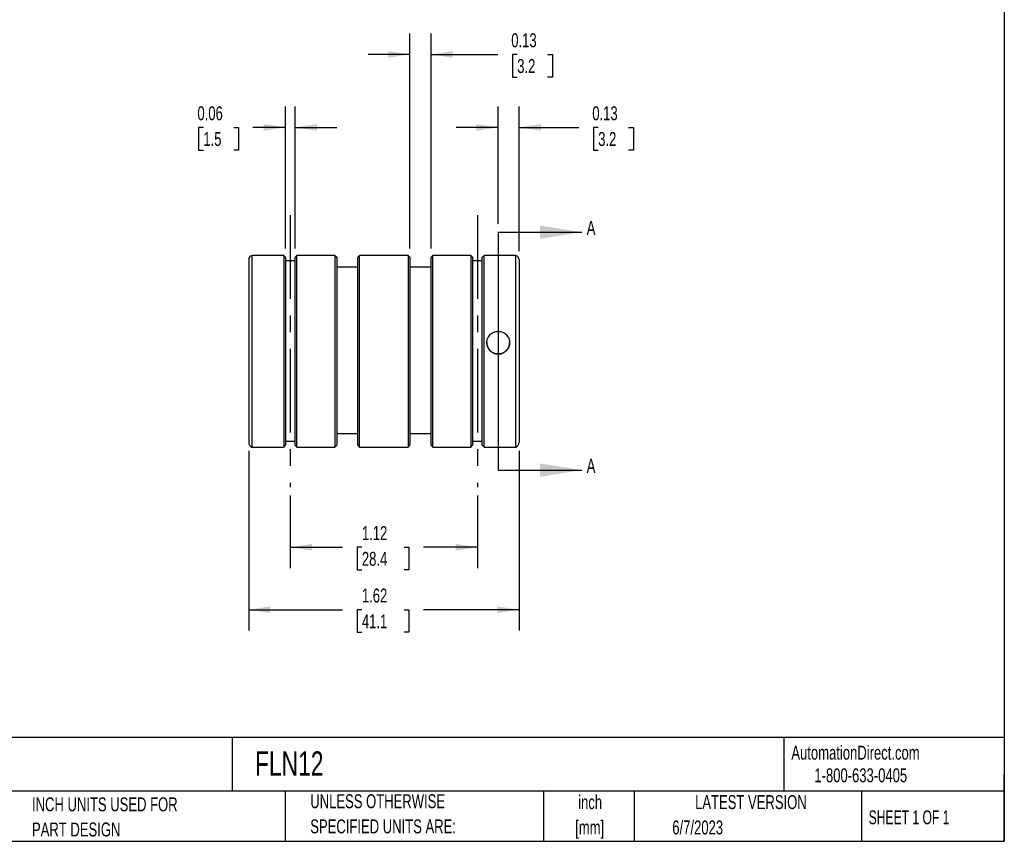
# Model space of a CAD drawing. Header units: inches. Extents: x 0.2 to 10.8, y 0.2 to 8.2.
# Tile 2 of 3: x 4.9 to 10.8, y 0.2 to 5.2. Entities that reach past the tile are written whole.
import ezdxf

# ---------------------------------------------------------------- set-up
doc = ezdxf.new("R2010")
doc.units = ezdxf.units.IN
doc.header["$MEASUREMENT"] = 0
doc.linetypes.add('CENTERX2', pattern=[0.8, 0.5, -0.1, 0.1, -0.1])
doc.layers.add('CENTER', color=40, linetype='CENTERX2')
doc.layers.add('DIMENSIONS', color=140, linetype='Continuous', lineweight=25)
doc.layers.add('TEXT', color=140, linetype='Continuous', lineweight=25)
doc.styles.add('SLDTEXTSTYLE0', font='TXT', dxfattribs={"width": 0.7})
doc.styles.add('SLDTEXTSTYLE1', font='TXT', dxfattribs={"width": 0.65})
doc.dimstyles.new('SLDDIMSTYLE0', dxfattribs={"dimtxt": 0.084961, "dimasz": 0.13, "dimexe": 0, "dimexo": 0.0625, "dimgap": 0.02124, "dimtad": 0, "dimtih": 1, "dimtoh": 1, "dimrnd": 1e-09, "dimdsep": 46, "dimtxsty": 'SLDTEXTSTYLE0', "dimsah": 1, "dimcen": 0.09, "dimadec": 0, "dimazin": 2, "dimtfac": 1, "dimtmove": 0, "dimatfit": 0, "dimfxl": 0, "dimfrac": 2, "dimtolj": 1, "dimtzin": 12, "dimarcsym": 0})
doc.dimstyles.new('SLDDIMSTYLE1', dxfattribs={"dimtxt": 0.084961, "dimasz": 0.13, "dimexe": 0, "dimexo": 0.0625, "dimgap": 0.02124, "dimtad": 0, "dimtih": 1, "dimtoh": 1, "dimrnd": 1e-09, "dimzin": 12, "dimdsep": 46, "dimtxsty": 'SLDTEXTSTYLE0', "dimsah": 1, "dimcen": 0.09, "dimadec": 0, "dimazin": 3, "dimtfac": 1, "dimtofl": 0, "dimtmove": 0, "dimatfit": 3, "dimfxl": 0, "dimfrac": 2, "dimtolj": 1, "dimtzin": 12, "dimarcsym": 0})

# ---------------------------------------------------------------- blocks, each defined once
blk = doc.blocks.new('SW_NOTE_0')
at = {"layer": 'TEXT', "color": 0, "char_height": 0.08333, "attachment_point": 2, "style": 'SLDTEXTSTYLE0'}
for s, insert in [('inch', (0.125, 0.1074)), ('[mm]', (0.1222, -0.0431))]:
    blk.add_mtext(s, dxfattribs=dict(at, insert=insert))
blk = doc.blocks.new('SW_NOTE_0_1')
at = {"layer": 'TEXT', "color": 0, "char_height": 0.083333, "attachment_point": 1, "style": 'SLDTEXTSTYLE0'}
for s, insert in [('UNLESS OTHERWISE', (0, 0.1074)), ('SPECIFIED UNITS ARE:', (0, -0.0431))]:
    blk.add_mtext(s, dxfattribs=dict(at, insert=insert))
blk = doc.blocks.new('SW_NOTE_0_5')
at = {"layer": 'TEXT', "color": 0, "char_height": 0.083333, "attachment_point": 1, "style": 'SLDTEXTSTYLE0'}
for s, insert in [('INCH UNITS USED FOR', (0, 0.1074)), ('PART DESIGN', (0, -0.0431))]:
    blk.add_mtext(s, dxfattribs=dict(at, insert=insert))
blk = doc.blocks.new('_D')
at = {"layer": 'DIMENSIONS'}
for p, q in [((7.7222, 3.9441), (7.7222, 4.6457)), ((7.8478, 3.7806), (7.8478, 4.6457)), ((7.7222, 4.5207), (7.4722, 4.5207)), ((7.8478, 4.5207), (8.2058, 4.5207)), ((8.3209, 4.5207), (8.2924, 4.5207)), ((8.2924, 4.5207), (8.2924, 4.3857)), ((8.5027, 4.5207), (8.5312, 4.5207)), ((8.5312, 4.5207), (8.5312, 4.3857)), ((8.2924, 4.3857), (8.3209, 4.3857)), ((8.5312, 4.3857), (8.5027, 4.3857))]:
    blk.add_line(p, q, dxfattribs=at)
for points in [[(7.7222, 4.5207), (7.5922, 4.5407), (7.5922, 4.5007)], [(7.8478, 4.5207), (7.9778, 4.5007), (7.9778, 4.5407)]]:
    blk.add_solid(points, dxfattribs=at)
at = {"layer": 'DIMENSIONS', "char_height": 0.08333, "attachment_point": 1, "style": 'SLDTEXTSTYLE0'}
for s, insert in [('0.13', (8.2856, 4.6471)), ('3.2', (8.3209, 4.4931))]:
    blk.add_mtext(s, dxfattribs=dict(at, insert=insert))
blk = doc.blocks.new('_D_1')
at = {"layer": 'DIMENSIONS'}
for p, q in [((7.195, 3.7955), (7.195, 5.0824)), ((7.321, 3.7955), (7.321, 5.0824)), ((7.195, 4.9574), (6.945, 4.9574)), ((7.321, 4.9574), (7.7213, 4.9574)), ((7.8364, 4.9574), (7.8078, 4.9574)), ((7.8078, 4.9574), (7.8078, 4.8224)), ((8.0182, 4.9574), (8.0467, 4.9574)), ((8.0467, 4.9574), (8.0467, 4.8224)), ((7.8078, 4.8224), (7.8364, 4.8224)), ((8.0467, 4.8224), (8.0182, 4.8224))]:
    blk.add_line(p, q, dxfattribs=at)
for points in [[(7.195, 4.9574), (7.065, 4.9774), (7.065, 4.9374)], [(7.321, 4.9574), (7.451, 4.9374), (7.451, 4.9774)]]:
    blk.add_solid(points, dxfattribs=at)
at = {"layer": 'DIMENSIONS', "char_height": 0.08333, "attachment_point": 1, "style": 'SLDTEXTSTYLE0'}
for s, insert in [('0.13', (7.801, 5.0839)), ('3.2', (7.8364, 4.9298))]:
    blk.add_mtext(s, dxfattribs=dict(at, insert=insert))
blk = doc.blocks.new('_D_2')
at = {"layer": 'DIMENSIONS'}
for p, q in [((6.4505, 3.7955), (6.4505, 4.6457)), ((6.508, 3.7955), (6.508, 4.6457)), ((5.9592, 4.5207), (5.9307, 4.5207)), ((5.9307, 4.5207), (5.9307, 4.3857)), ((6.141, 4.5207), (6.1695, 4.5207)), ((6.1695, 4.5207), (6.1695, 4.3857)), ((6.4505, 4.5207), (6.2561, 4.5207)), ((6.508, 4.5207), (6.758, 4.5207)), ((5.9307, 4.3857), (5.9592, 4.3857)), ((6.1695, 4.3857), (6.141, 4.3857))]:
    blk.add_line(p, q, dxfattribs=at)
for points in [[(6.4505, 4.5207), (6.3205, 4.5407), (6.3205, 4.5007)], [(6.508, 4.5207), (6.638, 4.5007), (6.638, 4.5407)]]:
    blk.add_solid(points, dxfattribs=at)
at = {"layer": 'DIMENSIONS', "char_height": 0.08333, "attachment_point": 1, "style": 'SLDTEXTSTYLE0'}
for s, insert in [('0.06', (5.9238, 4.6471)), ('1.5', (5.9592, 4.4931))]:
    blk.add_mtext(s, dxfattribs=dict(at, insert=insert))
blk = doc.blocks.new('_D_3')
at = {"layer": 'DIMENSIONS'}
for p, q in [((6.4793, 2.3191), (6.4793, 1.8843)), ((7.5988, 2.3191), (7.5988, 1.8843)), ((6.4793, 2.0093), (6.7924, 2.0093)), ((6.9075, 2.0093), (6.879, 2.0093)), ((6.879, 2.0093), (6.879, 1.8743)), ((7.16, 2.0093), (7.1885, 2.0093)), ((7.1885, 2.0093), (7.1885, 1.8743)), ((7.5988, 2.0093), (7.2751, 2.0093)), ((6.879, 1.8743), (6.9075, 1.8743)), ((7.1885, 1.8743), (7.16, 1.8743))]:
    blk.add_line(p, q, dxfattribs=at)
for points in [[(6.4793, 2.0093), (6.6093, 1.9893), (6.6093, 2.0293)], [(7.5988, 2.0093), (7.4688, 2.0293), (7.4688, 1.9893)]]:
    blk.add_solid(points, dxfattribs=at)
at = {"layer": 'DIMENSIONS', "char_height": 0.08333, "attachment_point": 1, "style": 'SLDTEXTSTYLE0'}
for s, insert in [('1.12', (6.9075, 2.1358)), ('28.4', (6.9075, 1.9817))]:
    blk.add_mtext(s, dxfattribs=dict(at, insert=insert))
blk = doc.blocks.new('_D_4')
at = {"layer": 'DIMENSIONS'}
for p, q in [((6.2303, 2.5863), (6.2303, 1.5106)), ((7.8478, 2.5863), (7.8478, 1.5106)), ((6.2303, 1.6356), (6.7924, 1.6356)), ((6.9075, 1.6356), (6.879, 1.6356)), ((6.879, 1.6356), (6.879, 1.5006)), ((7.16, 1.6356), (7.1885, 1.6356)), ((7.1885, 1.6356), (7.1885, 1.5006)), ((7.8478, 1.6356), (7.2751, 1.6356)), ((6.879, 1.5006), (6.9075, 1.5006)), ((7.1885, 1.5006), (7.16, 1.5006))]:
    blk.add_line(p, q, dxfattribs=at)
for points in [[(6.2303, 1.6356), (6.3603, 1.6156), (6.3603, 1.6556)], [(7.8478, 1.6356), (7.7178, 1.6556), (7.7178, 1.6156)]]:
    blk.add_solid(points, dxfattribs=at)
at = {"layer": 'DIMENSIONS', "char_height": 0.08333, "attachment_point": 1, "style": 'SLDTEXTSTYLE0'}
for s, insert in [('1.62', (6.9075, 1.7621)), ('41.1', (6.9075, 1.608))]:
    blk.add_mtext(s, dxfattribs=dict(at, insert=insert))

msp = doc.modelspace()

# ---------------------------------------------------------------- linework, layer by layer
for p, q in [((6.23026, 3.73058), (6.23026, 2.63633)), ((6.24886, 3.75465), (6.24886, 2.60858)), ((6.44001, 3.75465), (6.24886, 3.75465)), ((6.44001, 3.75465), (6.44001, 2.60858)), ((6.44001, 3.75465), (6.45051, 3.74554)), ((6.45051, 3.74554), (6.45051, 2.61908)), ((6.50801, 3.72331), (6.45051, 3.72331)), ((6.50801, 3.74554), (6.51851, 3.75465)), ((6.50801, 2.61908), (6.50801, 3.74554)), ((6.51851, 2.60858), (6.51851, 3.75465)), ((6.74651, 3.75465), (6.51851, 3.75465)), ((6.74651, 3.75465), (6.74651, 2.60858)), ((6.74651, 3.75465), (6.75701, 3.74554)), ((6.75701, 3.74554), (6.75701, 2.61908)), ((6.88301, 3.74554), (6.89351, 3.75465)), ((6.88301, 2.61908), (6.88301, 3.74554)), ((6.89351, 2.60858), (6.89351, 3.75465)), ((7.18451, 3.75465), (6.89351, 3.75465)), ((7.18451, 3.75465), (7.18451, 2.60858)), ((7.18451, 3.75465), (7.19501, 3.74554)), ((7.19501, 3.74554), (7.19501, 2.61908)), ((7.32101, 3.74554), (7.33151, 3.75465)), ((7.32101, 2.61908), (7.32101, 3.74554)), ((7.33151, 2.60858), (7.33151, 3.75465)), ((7.55951, 3.75465), (7.33151, 3.75465)), ((7.55951, 3.75465), (7.55951, 2.60858)), ((7.55951, 3.75465), (7.57001, 3.74554)), ((7.57001, 3.74554), (7.57001, 2.61908)), ((7.62751, 3.72331), (7.57001, 3.72331)), ((7.62751, 3.74554), (7.63801, 3.75465)), ((7.62751, 2.61908), (7.62751, 3.74554)), ((7.63801, 2.60858), (7.63801, 3.75465)), ((7.82916, 3.75465), (7.63801, 3.75465)), ((7.82916, 2.60858), (7.82916, 3.75465)), ((7.84776, 3.73058), (7.84776, 2.63633)), ((6.88301, 3.68425), (6.75701, 3.68425)), ((7.32101, 3.68425), (7.19501, 3.68425)), ((6.75701, 2.6897), (6.88301, 2.6897)), ((7.19501, 2.6897), (7.32101, 2.6897)), ((6.24886, 2.60858), (6.44001, 2.60858)), ((6.44001, 2.60858), (6.45051, 2.61908)), ((6.45051, 2.6447), (6.50801, 2.6447)), ((6.50801, 2.61908), (6.51851, 2.60858)), ((6.51851, 2.60858), (6.74651, 2.60858)), ((6.74651, 2.60858), (6.75701, 2.61908)), ((6.88301, 2.61908), (6.89351, 2.60858)), ((6.89351, 2.60858), (7.18451, 2.60858)), ((7.18451, 2.60858), (7.19501, 2.61908)), ((7.32101, 2.61908), (7.33151, 2.60858)), ((7.33151, 2.60858), (7.55951, 2.60858)), ((7.55951, 2.60858), (7.57001, 2.61908)), ((7.57001, 2.6447), (7.62751, 2.6447)), ((7.62751, 2.61908), (7.63801, 2.60858)), ((7.63801, 2.60858), (7.82916, 2.60858))]:
    msp.add_line(p, q)
for centre, start, end in [((6.26026, 2.63633), 180, 247.668355), ((7.81776, 2.63633), 292.331645, 0)]:
    msp.add_arc(centre, 0.03, start, end)
for points, knots in [([(6.24886, 3.75465), (6.24338, 3.7527), (6.23865, 3.74935), (6.23204, 3.74079), (6.23026, 3.73568), (6.23026, 3.73058)], [0, 0, 0, 0, 0.5, 0.5, 1, 1, 1, 1]), ([(7.84776, 3.73058), (7.84776, 3.73568), (7.84596, 3.74083), (7.83941, 3.7493), (7.83464, 3.7527), (7.82916, 3.75465)], [0, 0, 0, 0, 0.5, 0.5, 1, 1, 1, 1]), ([(7.72276, 3.1652), (7.72726, 3.1652), (7.73168, 3.16564), (7.74037, 3.16737), (7.74469, 3.16868), (7.75293, 3.17209), (7.75683, 3.17418), (7.76422, 3.17912), (7.76772, 3.18199), (7.77712, 3.19139), (7.78218, 3.19897), (7.78897, 3.21533), (7.79076, 3.22429), (7.79077, 3.2376), (7.79032, 3.24211), (7.78859, 3.25083), (7.7873, 3.25507), (7.7839, 3.26331), (7.78177, 3.26729), (7.77685, 3.27465), (7.77404, 3.27809), (7.76769, 3.28444), (7.76426, 3.28725), (7.7569, 3.29217), (7.75293, 3.29431), (7.74469, 3.29772), (7.74045, 3.29901), (7.73174, 3.30075), (7.72723, 3.3012), (7.71391, 3.3012), (7.70496, 3.29942), (7.68858, 3.29265), (7.681, 3.28759), (7.67159, 3.2782), (7.66872, 3.2747), (7.66378, 3.26732), (7.66168, 3.26342), (7.65826, 3.25519), (7.65695, 3.25087), (7.65521, 3.24218), (7.65477, 3.23776), (7.65476, 3.22877), (7.6552, 3.22434), (7.65692, 3.21565), (7.65822, 3.21133), (7.66163, 3.20309), (7.66372, 3.19918), (7.66864, 3.19179), (7.67151, 3.18829), (7.68091, 3.17888), (7.68848, 3.17381), (7.70484, 3.16701), (7.71377, 3.1652), (7.72276, 3.1652)], [0, 0, 0, 0, 0.03125, 0.03125, 0.0625, 0.0625, 0.09375, 0.09375, 0.125, 0.125, 0.1875, 0.1875, 0.25, 0.25, 0.28125, 0.28125, 0.3125, 0.3125, 0.34375, 0.34375, 0.375, 0.375, 0.40625, 0.40625, 0.4375, 0.4375, 0.46875, 0.46875, 0.5, 0.5, 0.5625, 0.5625, 0.625, 0.625, 0.65625, 0.65625, 0.6875, 0.6875, 0.71875, 0.71875, 0.75, 0.75, 0.78125, 0.78125, 0.8125, 0.8125, 0.84375, 0.84375, 0.875, 0.875, 0.9375, 0.9375, 1, 1, 1, 1]), ([(7.65482, 3.2332), (7.65495, 3.22974), (7.65522, 3.22244), (7.65795, 3.2117), (7.6624, 3.20121), (7.66852, 3.19167), (7.67623, 3.18318), (7.68523, 3.1761), (7.69542, 3.17061), (7.70791, 3.16622), (7.71729, 3.16557), (7.72276, 3.1652)], [0, 0, 0, 0, 0.097059, 0.2046377, 0.3090914, 0.4165058, 0.5221989, 0.6309133, 0.7372953, 0.8468152, 1, 1, 1, 1]), ([(7.72276, 3.1652), (7.7265, 3.16538), (7.73409, 3.16574), (7.74509, 3.16866), (7.75555, 3.17326), (7.76503, 3.17953), (7.77343, 3.18737), (7.78037, 3.19647), (7.78578, 3.20674), (7.78921, 3.21766), (7.79082, 3.22666), (7.7906, 3.2318), (7.79053, 3.23319)], [0, 0, 0, 0, 0.1048027, 0.2126722, 0.3174672, 0.4252497, 0.5309928, 0.6397631, 0.7461127, 0.8556029, 0.9609259, 1, 1, 1, 1])]:
    msp.add_open_spline(points, degree=3, knots=knots)
at = {"layer": 'CENTER'}
for p, q in [((6.47926, 3.99554), (6.47926, 2.36908)), ((7.59876, 3.99554), (7.59876, 2.36908))]:
    msp.add_line(p, q, dxfattribs=at)
at = {"layer": 'TEXT'}
for p, q in [((10.75, 8.25), (10.75, 0.25)), ((7.72219, 3.89409), (7.72219, 2.47084)), ((10.75, 0.87111), (0.25, 0.87111)), ((6.13224, 0.87111), (6.13224, 0.55)), ((9.4321, 0.87111), (9.4321, 0.55)), ((10.75, 0.25), (10.75, 0.65)), ((10.75, 0.55), (0.25, 0.55)), ((6.44804, 0.55), (6.44804, 0.25)), ((7.99308, 0.55), (7.99308, 0.25)), ((8.53591, 0.55), (8.53591, 0.25)), ((9.89562, 0.55), (9.89562, 0.25)), ((0.25, 0.25), (10.75, 0.25))]:
    msp.add_line(p, q, dxfattribs=at)
at = {"layer": 'TEXT', "linetype": 'Continuous'}
for p, q in [((7.72219, 3.89409), (8.22219, 3.89409)), ((7.72219, 2.47084), (8.22219, 2.47084))]:
    msp.add_line(p, q, dxfattribs=at)
at = {"layer": 'TEXT'}
for points in [[(8.22219, 3.89409), (7.97219, 3.93409), (7.97219, 3.85409)], [(8.22219, 2.47084), (7.97219, 2.51084), (7.97219, 2.43084)]]:
    msp.add_solid(points, dxfattribs=at)

# ---------------------------------------------------------------- block references
for name, p in [('SW_NOTE_0_1', (6.59874, 0.42408)), ('SW_NOTE_0', (8.1476, 0.41826)), ('SW_NOTE_0_5', (4.93424, 0.40546))]:
    msp.add_blockref(name, p, dxfattribs=at)

# ---------------------------------------------------------------- texts
for s, insert, char_height, attachment_point, style in [('A', (8.25168, 3.96156), 0.08496, 1, 'SLDTEXTSTYLE0'), ('A', (8.25168, 2.53831), 0.08496, 1, 'SLDTEXTSTYLE0'), ('AutomationDirect.com', (9.47618, 0.82191), 0.0833333, 1, 'SLDTEXTSTYLE0'), ('FLN12', (6.26802, 0.78813), 0.145833, 1, 'SLDTEXTSTYLE0'), ('1-800-633-0405', (9.61384, 0.6865), 0.0833333, 1, 'SLDTEXTSTYLE0'), ('LATEST VERSION', (9.23434, 0.52614), 0.0833333, 2, 'SLDTEXTSTYLE0'), ('SHEET 1 OF 1', (9.93863, 0.4351), 0.0833333, 1, 'SLDTEXTSTYLE1'), ('6/7/2023', (8.76428, 0.37454), 0.083333, 1, 'SLDTEXTSTYLE0')]:
    msp.add_mtext(s, dxfattribs=dict(at, insert=insert, char_height=char_height, attachment_point=attachment_point, style=style))

# ---------------------------------------------------------------- dimensions: what is measured, and where the dimension line sits
at = {"layer": 'DIMENSIONS'}
for base, p1, p2, picture, middle in [((7.19501, 4.95743), (7.32101, 3.74554), (7.19501, 3.74554), '_D_1', (7.92726, 4.95743)), ((7.72219, 4.52071), (7.84776, 3.73058), (7.72219, 3.89409), '_D', (8.41182, 4.52071))]:
    dim = msp.add_linear_dim(base=base, p1=p1, p2=p2, dimstyle='SLDDIMSTYLE0', dxfattribs=at)
    dim.commit()
    dim.dimension.update_dxf_attribs({"geometry": picture, "text_midpoint": middle, "dimtype": 160})
for base, p1, p2, dimstyle, picture, middle in [((6.50801, 4.52071), (6.45051, 3.74554), (6.50801, 3.74554), 'SLDDIMSTYLE0', '_D_2', (6.05008, 4.52071)), ((6.23026, 1.63563), (7.84776, 2.63633), (6.23026, 2.63633), 'SLDDIMSTYLE1', '_D_4', (7.03372, 1.63563)), ((7.59876, 2.00931), (6.47926, 2.36908), (7.59876, 2.36908), 'SLDDIMSTYLE1', '_D_3', (7.03372, 2.00931))]:
    dim = msp.add_linear_dim(base=base, p1=p1, p2=p2, angle=0, dimstyle=dimstyle, dxfattribs=at)
    dim.commit()
    dim.dimension.update_dxf_attribs({"geometry": picture, "text_midpoint": middle, "dimtype": 160})

doc.saveas('drawing.dxf')
